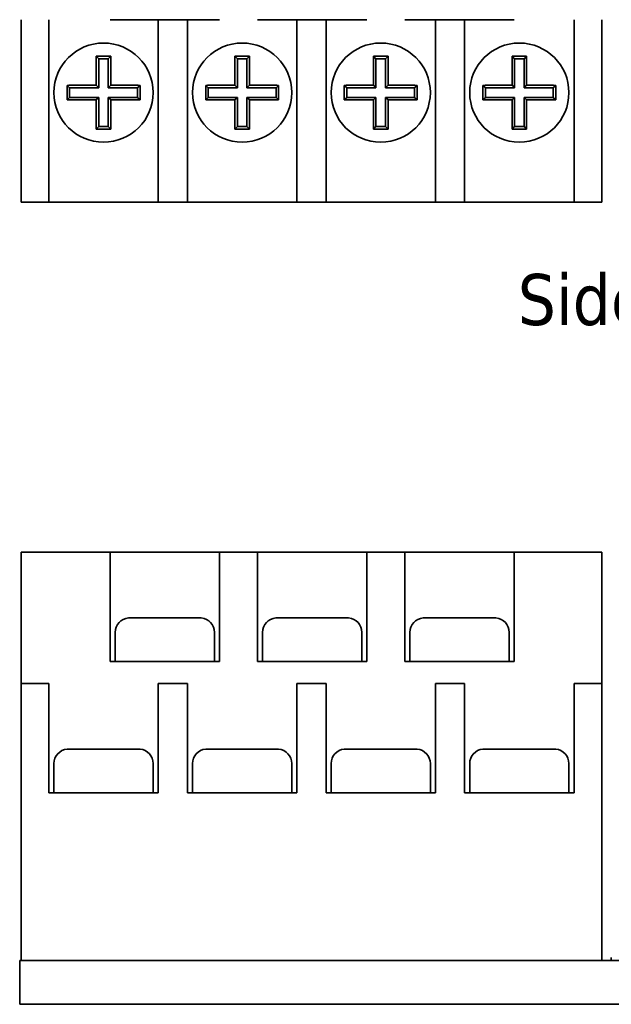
# Model space of a CAD drawing. Header units: millimetres. Extents: x 15 to 198, y 46 to 193.
# Tile 1 of 5: x 15 to 55, y 46 to 114. Entities that reach past the tile are written whole.
import ezdxf

# ---------------------------------------------------------------- set-up
doc = ezdxf.new("R2010")
doc.units = ezdxf.units.MM
doc.layers.add('Symbol (ISO)', color=7, linetype='Continuous', lineweight=25)
doc.layers.add('Visible (ISO)', color=7, linetype='Continuous', lineweight=35)
doc.styles.add('Label Text (ISO)', font='TAHOMA.TTF')

msp = doc.modelspace()

# ---------------------------------------------------------------- linework, layer by layer
at = {"layer": 'Visible (ISO)'}
for p, q in [((14.773, 113.898), (14.773, 103.398)), ((16.673, 103.398), (16.673, 113.898)), ((28.373, 113.898), (20.873, 113.898)), ((24.173, 113.898), (24.173, 103.398)), ((26.173, 103.398), (26.173, 113.898)), ((38.473, 113.898), (30.973, 113.898)), ((33.673, 113.898), (33.673, 103.398)), ((35.673, 103.398), (35.673, 113.898)), ((48.573, 113.898), (41.073, 113.898)), ((43.173, 113.898), (43.173, 103.398)), ((45.173, 103.398), (45.173, 113.898)), ((52.673, 113.898), (52.673, 103.398)), ((54.573, 103.398), (54.573, 113.898)), ((19.924, 111.397), (20.098, 111.223)), ((20.922, 111.397), (20.748, 111.223)), ((29.424, 111.397), (29.598, 111.223)), ((30.422, 111.397), (30.248, 111.223)), ((38.924, 111.397), (39.098, 111.223)), ((39.922, 111.397), (39.748, 111.223)), ((48.424, 111.397), (48.598, 111.223)), ((49.422, 111.397), (49.248, 111.223)), ((19.923, 109.398), (19.923, 111.245)), ((20.748, 111.223), (20.098, 111.223)), ((20.098, 111.223), (20.098, 109.223)), ((20.748, 109.223), (20.748, 111.223)), ((20.923, 111.245), (20.923, 109.398)), ((29.423, 109.398), (29.423, 111.245)), ((30.248, 111.223), (29.598, 111.223)), ((29.598, 111.223), (29.598, 109.223)), ((30.248, 109.223), (30.248, 111.223)), ((30.423, 111.245), (30.423, 109.398)), ((38.923, 109.398), (38.923, 111.245)), ((39.748, 111.223), (39.098, 111.223)), ((39.098, 111.223), (39.098, 109.223)), ((39.748, 109.223), (39.748, 111.223)), ((39.923, 111.245), (39.923, 109.398)), ((48.423, 109.398), (48.423, 111.245)), ((49.248, 111.223), (48.598, 111.223)), ((48.598, 111.223), (48.598, 109.223)), ((49.248, 109.223), (49.248, 111.223)), ((49.423, 111.245), (49.423, 109.398)), ((17.924, 109.397), (18.098, 109.223)), ((18.076, 109.398), (19.923, 109.398)), ((19.923, 109.398), (20.098, 109.223)), ((20.923, 109.398), (20.748, 109.223)), ((20.923, 109.398), (22.771, 109.398)), ((22.922, 109.397), (22.748, 109.223)), ((27.424, 109.397), (27.598, 109.223)), ((27.576, 109.398), (29.423, 109.398)), ((29.423, 109.398), (29.598, 109.223)), ((30.423, 109.398), (30.248, 109.223)), ((30.423, 109.398), (32.271, 109.398)), ((32.422, 109.397), (32.248, 109.223)), ((36.924, 109.397), (37.098, 109.223)), ((37.076, 109.398), (38.923, 109.398)), ((38.923, 109.398), (39.098, 109.223)), ((39.923, 109.398), (39.748, 109.223)), ((39.923, 109.398), (41.771, 109.398)), ((41.922, 109.397), (41.748, 109.223)), ((46.424, 109.397), (46.598, 109.223)), ((46.576, 109.398), (48.423, 109.398)), ((48.423, 109.398), (48.598, 109.223)), ((49.423, 109.398), (49.248, 109.223)), ((49.423, 109.398), (51.271, 109.398)), ((51.422, 109.397), (51.248, 109.223)), ((18.098, 109.223), (18.098, 108.573)), ((20.098, 109.223), (18.098, 109.223)), ((22.748, 109.223), (20.748, 109.223)), ((22.748, 108.573), (22.748, 109.223)), ((27.598, 109.223), (27.598, 108.573)), ((29.598, 109.223), (27.598, 109.223)), ((32.248, 109.223), (30.248, 109.223)), ((32.248, 108.573), (32.248, 109.223)), ((37.098, 109.223), (37.098, 108.573)), ((39.098, 109.223), (37.098, 109.223)), ((41.748, 109.223), (39.748, 109.223)), ((41.748, 108.573), (41.748, 109.223)), ((46.598, 109.223), (46.598, 108.573)), ((48.598, 109.223), (46.598, 109.223)), ((51.248, 109.223), (49.248, 109.223)), ((51.248, 108.573), (51.248, 109.223)), ((17.924, 108.399), (18.098, 108.573)), ((19.923, 108.398), (18.076, 108.398)), ((18.098, 108.573), (20.098, 108.573)), ((19.923, 108.398), (20.098, 108.573)), ((19.923, 106.55), (19.923, 108.398)), ((20.098, 108.573), (20.098, 106.573)), ((20.748, 108.573), (22.748, 108.573)), ((20.923, 108.398), (20.748, 108.573)), ((20.748, 106.573), (20.748, 108.573)), ((22.771, 108.398), (20.923, 108.398)), ((20.923, 108.398), (20.923, 106.55)), ((22.922, 108.399), (22.748, 108.573)), ((27.424, 108.399), (27.598, 108.573)), ((29.423, 108.398), (27.576, 108.398)), ((27.598, 108.573), (29.598, 108.573)), ((29.423, 108.398), (29.598, 108.573)), ((29.423, 106.55), (29.423, 108.398)), ((29.598, 108.573), (29.598, 106.573)), ((30.248, 108.573), (32.248, 108.573)), ((30.423, 108.398), (30.248, 108.573)), ((30.248, 106.573), (30.248, 108.573)), ((32.271, 108.398), (30.423, 108.398)), ((30.423, 108.398), (30.423, 106.55)), ((32.422, 108.399), (32.248, 108.573)), ((36.924, 108.399), (37.098, 108.573)), ((38.923, 108.398), (37.076, 108.398)), ((37.098, 108.573), (39.098, 108.573)), ((38.923, 108.398), (39.098, 108.573)), ((38.923, 106.55), (38.923, 108.398)), ((39.098, 108.573), (39.098, 106.573)), ((39.748, 108.573), (41.748, 108.573)), ((39.923, 108.398), (39.748, 108.573)), ((39.748, 106.573), (39.748, 108.573)), ((41.771, 108.398), (39.923, 108.398)), ((39.923, 108.398), (39.923, 106.55)), ((41.922, 108.399), (41.748, 108.573)), ((46.424, 108.399), (46.598, 108.573)), ((48.423, 108.398), (46.576, 108.398)), ((46.598, 108.573), (48.598, 108.573)), ((48.423, 108.398), (48.598, 108.573)), ((48.423, 106.55), (48.423, 108.398)), ((48.598, 108.573), (48.598, 106.573)), ((49.423, 108.398), (49.248, 108.573)), ((49.248, 106.573), (49.248, 108.573)), ((49.248, 108.573), (51.248, 108.573)), ((49.423, 108.398), (49.423, 106.55)), ((51.271, 108.398), (49.423, 108.398)), ((51.422, 108.399), (51.248, 108.573)), ((19.924, 106.399), (20.098, 106.573)), ((20.098, 106.573), (20.748, 106.573)), ((20.922, 106.399), (20.748, 106.573)), ((29.424, 106.399), (29.598, 106.573)), ((29.598, 106.573), (30.248, 106.573)), ((30.422, 106.399), (30.248, 106.573)), ((38.924, 106.399), (39.098, 106.573)), ((39.098, 106.573), (39.748, 106.573)), ((39.922, 106.399), (39.748, 106.573)), ((48.424, 106.399), (48.598, 106.573)), ((48.598, 106.573), (49.248, 106.573)), ((49.422, 106.399), (49.248, 106.573)), ((14.773, 101.398), (14.773, 103.398)), ((16.673, 103.398), (16.673, 101.398)), ((24.173, 101.398), (24.173, 103.398)), ((26.173, 103.398), (26.173, 101.398)), ((33.673, 101.398), (33.673, 103.398)), ((35.673, 103.398), (35.673, 101.398)), ((43.173, 101.398), (43.173, 103.398)), ((45.173, 103.398), (45.173, 101.398)), ((52.673, 101.398), (52.673, 103.398)), ((54.573, 103.398), (54.573, 101.398)), ((14.773, 101.398), (16.673, 101.398)), ((24.173, 101.398), (16.673, 101.398)), ((24.173, 101.398), (26.173, 101.398)), ((33.673, 101.398), (26.173, 101.398)), ((33.673, 101.398), (35.673, 101.398)), ((43.173, 101.398), (35.673, 101.398)), ((43.173, 101.398), (45.173, 101.398)), ((52.673, 101.398), (45.173, 101.398)), ((52.673, 101.398), (54.573, 101.398)), ((14.773, 75.398), (14.773, 77.398)), ((20.873, 77.398), (14.773, 77.398)), ((20.873, 77.398), (28.373, 77.398)), ((20.873, 77.398), (20.873, 75.398)), ((30.973, 77.398), (28.373, 77.398)), ((28.373, 75.398), (28.373, 77.398)), ((30.973, 77.398), (38.473, 77.398)), ((30.973, 77.398), (30.973, 75.398)), ((41.073, 77.398), (38.473, 77.398)), ((38.473, 75.398), (38.473, 77.398)), ((41.073, 77.398), (48.573, 77.398)), ((41.073, 77.398), (41.073, 75.398)), ((54.573, 77.398), (48.573, 77.398)), ((48.573, 75.398), (48.573, 77.398)), ((54.573, 77.398), (54.573, 75.398)), ((14.773, 75.398), (14.773, 68.398)), ((20.873, 69.898), (20.873, 75.398)), ((28.373, 75.398), (28.373, 69.898)), ((30.973, 69.898), (30.973, 75.398)), ((38.473, 75.398), (38.473, 69.898)), ((41.073, 69.898), (41.073, 75.398)), ((48.573, 75.398), (48.573, 69.898)), ((54.573, 68.398), (54.573, 75.398)), ((22.124, 72.887), (22.124, 72.893)), ((22.276, 72.898), (24.123, 72.898)), ((24.123, 72.898), (24.124, 72.887)), ((25.122, 72.887), (25.123, 72.898)), ((25.123, 72.898), (26.971, 72.898)), ((27.123, 72.893), (27.122, 72.887)), ((32.224, 72.887), (32.224, 72.893)), ((32.376, 72.898), (34.223, 72.898)), ((34.223, 72.898), (34.224, 72.887)), ((35.222, 72.887), (35.223, 72.898)), ((35.223, 72.898), (37.071, 72.898)), ((37.223, 72.893), (37.222, 72.887)), ((42.324, 72.887), (42.324, 72.893)), ((42.476, 72.898), (44.323, 72.898)), ((44.323, 72.898), (44.324, 72.887)), ((45.322, 72.887), (45.323, 72.898)), ((45.323, 72.898), (47.171, 72.898)), ((47.323, 72.893), (47.322, 72.887)), ((21.223, 69.898), (21.223, 71.898)), ((28.023, 69.898), (28.023, 71.898)), ((31.323, 69.898), (31.323, 71.898)), ((38.123, 69.898), (38.123, 71.898)), ((41.423, 69.898), (41.423, 71.898)), ((48.223, 69.898), (48.223, 71.898)), ((28.373, 69.898), (20.873, 69.898)), ((38.473, 69.898), (30.973, 69.898)), ((48.573, 69.898), (41.073, 69.898)), ((14.773, 66.398), (14.773, 68.398)), ((16.673, 68.398), (14.773, 68.398)), ((16.673, 68.398), (16.673, 66.398)), ((24.173, 66.398), (24.173, 68.398)), ((26.173, 68.398), (24.173, 68.398)), ((26.173, 68.398), (26.173, 66.398)), ((33.673, 66.398), (33.673, 68.398)), ((35.673, 68.398), (33.673, 68.398)), ((35.673, 68.398), (35.673, 66.398)), ((43.173, 66.398), (43.173, 68.398)), ((45.173, 68.398), (43.173, 68.398)), ((45.173, 68.398), (45.173, 66.398)), ((52.673, 66.398), (52.673, 68.398)), ((54.573, 68.398), (52.673, 68.398)), ((54.573, 68.398), (54.573, 66.398)), ((14.773, 66.398), (14.773, 49.398)), ((16.673, 60.898), (16.673, 66.398)), ((24.173, 66.398), (24.173, 60.898)), ((26.173, 60.898), (26.173, 66.398)), ((33.673, 66.398), (33.673, 60.898)), ((35.673, 60.898), (35.673, 66.398)), ((43.173, 66.398), (43.173, 60.898)), ((45.173, 60.898), (45.173, 66.398)), ((52.673, 66.398), (52.673, 60.898)), ((54.573, 49.398), (54.573, 66.398)), ((17.924, 63.887), (17.924, 63.893)), ((18.076, 63.898), (19.923, 63.898)), ((19.923, 63.898), (19.924, 63.887)), ((20.922, 63.887), (20.923, 63.898)), ((20.923, 63.898), (22.771, 63.898)), ((22.923, 63.893), (22.922, 63.887)), ((27.424, 63.887), (27.424, 63.893)), ((27.576, 63.898), (29.423, 63.898)), ((29.423, 63.898), (29.424, 63.887)), ((30.422, 63.887), (30.423, 63.898)), ((30.423, 63.898), (32.271, 63.898)), ((32.423, 63.893), (32.422, 63.887)), ((36.924, 63.887), (36.924, 63.893)), ((37.076, 63.898), (38.923, 63.898)), ((38.923, 63.898), (38.924, 63.887)), ((39.922, 63.887), (39.923, 63.898)), ((39.923, 63.898), (41.771, 63.898)), ((41.923, 63.893), (41.922, 63.887)), ((46.424, 63.887), (46.424, 63.893)), ((46.576, 63.898), (48.423, 63.898)), ((48.423, 63.898), (48.424, 63.887)), ((49.422, 63.887), (49.423, 63.898)), ((49.423, 63.898), (51.271, 63.898)), ((51.423, 63.893), (51.422, 63.887)), ((17.023, 60.898), (17.023, 62.898)), ((23.823, 60.898), (23.823, 62.898)), ((26.523, 60.898), (26.523, 62.898)), ((33.323, 60.898), (33.323, 62.898)), ((36.023, 60.898), (36.023, 62.898)), ((42.823, 60.898), (42.823, 62.898)), ((45.523, 60.898), (45.523, 62.898)), ((52.323, 60.898), (52.323, 62.898)), ((24.173, 60.898), (16.673, 60.898)), ((33.673, 60.898), (26.173, 60.898)), ((43.173, 60.898), (35.673, 60.898)), ((52.673, 60.898), (45.173, 60.898)), ((14.773, 49.398), (14.673, 49.398)), ((14.673, 49.398), (14.673, 46.398)), ((14.773, 49.398), (54.573, 49.398)), ((62.773, 49.398), (54.573, 49.398)), ((55.229, 49.398), (55.229, 49.598)), ((14.673, 46.398), (102.673, 46.398))]:
    msp.add_line(p, q, dxfattribs=at)
at = {"layer": 'Visible (ISO)', "flags": 128}
for points in [[(19.924, 111.397), (19.967, 111.397), (20.01, 111.397), (20.052, 111.397), (20.094, 111.397), (20.136, 111.397), (20.178, 111.397), (20.22, 111.397), (20.261, 111.397), (20.302, 111.397), (20.343, 111.397), (20.383, 111.397), (20.423, 111.397), (20.464, 111.397), (20.504, 111.397), (20.545, 111.397), (20.586, 111.397), (20.627, 111.397), (20.668, 111.397), (20.71, 111.397), (20.752, 111.397), (20.794, 111.397), (20.837, 111.397), (20.879, 111.397), (20.922, 111.397)], [(29.424, 111.397), (29.467, 111.397), (29.51, 111.397), (29.552, 111.397), (29.594, 111.397), (29.636, 111.397), (29.678, 111.397), (29.72, 111.397), (29.761, 111.397), (29.802, 111.397), (29.843, 111.397), (29.883, 111.397), (29.923, 111.397), (29.964, 111.397), (30.004, 111.397), (30.045, 111.397), (30.086, 111.397), (30.127, 111.397), (30.168, 111.397), (30.21, 111.397), (30.252, 111.397), (30.294, 111.397), (30.337, 111.397), (30.379, 111.397), (30.422, 111.397)], [(38.924, 111.397), (38.967, 111.397), (39.01, 111.397), (39.052, 111.397), (39.094, 111.397), (39.136, 111.397), (39.178, 111.397), (39.22, 111.397), (39.261, 111.397), (39.302, 111.397), (39.343, 111.397), (39.383, 111.397), (39.423, 111.397), (39.464, 111.397), (39.504, 111.397), (39.545, 111.397), (39.586, 111.397), (39.627, 111.397), (39.668, 111.397), (39.71, 111.397), (39.752, 111.397), (39.794, 111.397), (39.837, 111.397), (39.879, 111.397), (39.922, 111.397)], [(48.424, 111.397), (48.467, 111.397), (48.51, 111.397), (48.552, 111.397), (48.594, 111.397), (48.636, 111.397), (48.678, 111.397), (48.72, 111.397), (48.761, 111.397), (48.802, 111.397), (48.843, 111.397), (48.883, 111.397), (48.923, 111.397), (48.964, 111.397), (49.004, 111.397), (49.045, 111.397), (49.086, 111.397), (49.127, 111.397), (49.168, 111.397), (49.21, 111.397), (49.252, 111.397), (49.294, 111.397), (49.337, 111.397), (49.379, 111.397), (49.422, 111.397)], [(17.924, 108.399), (17.924, 108.441), (17.924, 108.484), (17.924, 108.527), (17.924, 108.569), (17.924, 108.611), (17.924, 108.653), (17.924, 108.694), (17.924, 108.736), (17.924, 108.777), (17.924, 108.817), (17.924, 108.858), (17.924, 108.898), (17.924, 108.938), (17.924, 108.979), (17.924, 109.019), (17.924, 109.06), (17.924, 109.102), (17.924, 109.143), (17.924, 109.185), (17.924, 109.227), (17.924, 109.269), (17.924, 109.311), (17.924, 109.354), (17.924, 109.397)], [(22.922, 109.397), (22.922, 109.354), (22.922, 109.311), (22.922, 109.269), (22.923, 109.227), (22.923, 109.184), (22.923, 109.143), (22.923, 109.101), (22.923, 109.06), (22.923, 109.019), (22.923, 108.978), (22.923, 108.938), (22.923, 108.897), (22.923, 108.857), (22.923, 108.817), (22.923, 108.776), (22.923, 108.735), (22.923, 108.694), (22.923, 108.652), (22.923, 108.611), (22.923, 108.569), (22.922, 108.527), (22.922, 108.484), (22.922, 108.441), (22.922, 108.399)], [(27.424, 108.399), (27.424, 108.441), (27.424, 108.484), (27.424, 108.527), (27.424, 108.569), (27.424, 108.611), (27.424, 108.653), (27.424, 108.694), (27.424, 108.736), (27.424, 108.777), (27.424, 108.817), (27.424, 108.858), (27.424, 108.898), (27.424, 108.938), (27.424, 108.979), (27.424, 109.019), (27.424, 109.06), (27.424, 109.102), (27.424, 109.143), (27.424, 109.185), (27.424, 109.227), (27.424, 109.269), (27.424, 109.311), (27.424, 109.354), (27.424, 109.397)], [(32.422, 109.397), (32.422, 109.354), (32.422, 109.311), (32.422, 109.269), (32.423, 109.227), (32.423, 109.184), (32.423, 109.143), (32.423, 109.101), (32.423, 109.06), (32.423, 109.019), (32.423, 108.978), (32.423, 108.938), (32.423, 108.897), (32.423, 108.857), (32.423, 108.817), (32.423, 108.776), (32.423, 108.735), (32.423, 108.694), (32.423, 108.652), (32.423, 108.611), (32.423, 108.569), (32.422, 108.527), (32.422, 108.484), (32.422, 108.441), (32.422, 108.399)], [(36.924, 108.399), (36.924, 108.441), (36.924, 108.484), (36.924, 108.527), (36.924, 108.569), (36.924, 108.611), (36.924, 108.653), (36.924, 108.694), (36.924, 108.736), (36.924, 108.777), (36.924, 108.817), (36.924, 108.858), (36.924, 108.898), (36.924, 108.938), (36.924, 108.979), (36.924, 109.019), (36.924, 109.06), (36.924, 109.102), (36.924, 109.143), (36.924, 109.185), (36.924, 109.227), (36.924, 109.269), (36.924, 109.311), (36.924, 109.354), (36.924, 109.397)], [(41.922, 109.397), (41.922, 109.354), (41.922, 109.311), (41.922, 109.269), (41.923, 109.227), (41.923, 109.184), (41.923, 109.143), (41.923, 109.101), (41.923, 109.06), (41.923, 109.019), (41.923, 108.978), (41.923, 108.938), (41.923, 108.897), (41.923, 108.857), (41.923, 108.817), (41.923, 108.776), (41.923, 108.735), (41.923, 108.694), (41.923, 108.652), (41.923, 108.611), (41.923, 108.569), (41.922, 108.527), (41.922, 108.484), (41.922, 108.441), (41.922, 108.399)], [(46.424, 108.399), (46.424, 108.441), (46.424, 108.484), (46.424, 108.527), (46.424, 108.569), (46.424, 108.611), (46.424, 108.653), (46.424, 108.694), (46.424, 108.736), (46.424, 108.777), (46.424, 108.817), (46.424, 108.858), (46.424, 108.898), (46.424, 108.938), (46.424, 108.979), (46.424, 109.019), (46.424, 109.06), (46.424, 109.102), (46.424, 109.143), (46.424, 109.185), (46.424, 109.227), (46.424, 109.269), (46.424, 109.311), (46.424, 109.354), (46.424, 109.397)], [(51.422, 109.397), (51.422, 109.354), (51.422, 109.311), (51.422, 109.269), (51.423, 109.227), (51.423, 109.184), (51.423, 109.143), (51.423, 109.101), (51.423, 109.06), (51.423, 109.019), (51.423, 108.978), (51.423, 108.938), (51.423, 108.897), (51.423, 108.857), (51.423, 108.817), (51.423, 108.776), (51.423, 108.735), (51.423, 108.694), (51.423, 108.652), (51.423, 108.611), (51.423, 108.569), (51.422, 108.527), (51.422, 108.484), (51.422, 108.441), (51.422, 108.399)], [(20.922, 106.399), (20.879, 106.399), (20.837, 106.398), (20.794, 106.398), (20.752, 106.398), (20.71, 106.398), (20.668, 106.398), (20.627, 106.398), (20.585, 106.398), (20.544, 106.398), (20.504, 106.398), (20.463, 106.398), (20.423, 106.398), (20.383, 106.398), (20.342, 106.398), (20.301, 106.398), (20.26, 106.398), (20.219, 106.398), (20.178, 106.398), (20.136, 106.398), (20.094, 106.398), (20.052, 106.398), (20.01, 106.398), (19.967, 106.399), (19.924, 106.399)], [(30.422, 106.399), (30.379, 106.399), (30.337, 106.398), (30.294, 106.398), (30.252, 106.398), (30.21, 106.398), (30.168, 106.398), (30.127, 106.398), (30.085, 106.398), (30.044, 106.398), (30.004, 106.398), (29.963, 106.398), (29.923, 106.398), (29.883, 106.398), (29.842, 106.398), (29.801, 106.398), (29.76, 106.398), (29.719, 106.398), (29.678, 106.398), (29.636, 106.398), (29.594, 106.398), (29.552, 106.398), (29.51, 106.398), (29.467, 106.399), (29.424, 106.399)], [(39.922, 106.399), (39.879, 106.399), (39.837, 106.398), (39.794, 106.398), (39.752, 106.398), (39.71, 106.398), (39.668, 106.398), (39.627, 106.398), (39.585, 106.398), (39.544, 106.398), (39.504, 106.398), (39.463, 106.398), (39.423, 106.398), (39.383, 106.398), (39.342, 106.398), (39.301, 106.398), (39.26, 106.398), (39.219, 106.398), (39.178, 106.398), (39.136, 106.398), (39.094, 106.398), (39.052, 106.398), (39.01, 106.398), (38.967, 106.399), (38.924, 106.399)], [(49.422, 106.399), (49.379, 106.399), (49.337, 106.398), (49.294, 106.398), (49.252, 106.398), (49.21, 106.398), (49.168, 106.398), (49.127, 106.398), (49.085, 106.398), (49.044, 106.398), (49.004, 106.398), (48.963, 106.398), (48.923, 106.398), (48.883, 106.398), (48.842, 106.398), (48.801, 106.398), (48.76, 106.398), (48.719, 106.398), (48.678, 106.398), (48.636, 106.398), (48.594, 106.398), (48.552, 106.398), (48.51, 106.398), (48.467, 106.399), (48.424, 106.399)], [(25.122, 72.887), (25.079, 72.888), (25.037, 72.889), (24.994, 72.89), (24.952, 72.89), (24.91, 72.891), (24.868, 72.891), (24.827, 72.892), (24.785, 72.892), (24.744, 72.892), (24.704, 72.893), (24.663, 72.893), (24.623, 72.893), (24.583, 72.893), (24.542, 72.893), (24.501, 72.892), (24.46, 72.892), (24.419, 72.892), (24.378, 72.891), (24.336, 72.891), (24.294, 72.89), (24.252, 72.89), (24.21, 72.889), (24.167, 72.888), (24.124, 72.887)], [(35.222, 72.887), (35.179, 72.888), (35.137, 72.889), (35.094, 72.89), (35.052, 72.89), (35.01, 72.891), (34.968, 72.891), (34.927, 72.892), (34.885, 72.892), (34.844, 72.892), (34.804, 72.893), (34.763, 72.893), (34.723, 72.893), (34.683, 72.893), (34.642, 72.893), (34.601, 72.892), (34.56, 72.892), (34.519, 72.892), (34.478, 72.891), (34.436, 72.891), (34.394, 72.89), (34.352, 72.89), (34.31, 72.889), (34.267, 72.888), (34.224, 72.887)], [(45.322, 72.887), (45.279, 72.888), (45.237, 72.889), (45.194, 72.89), (45.152, 72.89), (45.11, 72.891), (45.068, 72.891), (45.027, 72.892), (44.985, 72.892), (44.944, 72.892), (44.904, 72.893), (44.863, 72.893), (44.823, 72.893), (44.783, 72.893), (44.742, 72.893), (44.701, 72.892), (44.66, 72.892), (44.619, 72.892), (44.578, 72.891), (44.536, 72.891), (44.494, 72.89), (44.452, 72.89), (44.41, 72.889), (44.367, 72.888), (44.324, 72.887)], [(20.922, 63.887), (20.879, 63.888), (20.837, 63.889), (20.794, 63.89), (20.752, 63.89), (20.71, 63.891), (20.668, 63.891), (20.627, 63.892), (20.585, 63.892), (20.544, 63.892), (20.504, 63.893), (20.463, 63.893), (20.423, 63.893), (20.383, 63.893), (20.342, 63.893), (20.301, 63.892), (20.26, 63.892), (20.219, 63.892), (20.178, 63.891), (20.136, 63.891), (20.094, 63.89), (20.052, 63.89), (20.01, 63.889), (19.967, 63.888), (19.924, 63.887)], [(30.422, 63.887), (30.379, 63.888), (30.337, 63.889), (30.294, 63.89), (30.252, 63.89), (30.21, 63.891), (30.168, 63.891), (30.127, 63.892), (30.085, 63.892), (30.044, 63.892), (30.004, 63.893), (29.963, 63.893), (29.923, 63.893), (29.883, 63.893), (29.842, 63.893), (29.801, 63.892), (29.76, 63.892), (29.719, 63.892), (29.678, 63.891), (29.636, 63.891), (29.594, 63.89), (29.552, 63.89), (29.51, 63.889), (29.467, 63.888), (29.424, 63.887)], [(39.922, 63.887), (39.879, 63.888), (39.837, 63.889), (39.794, 63.89), (39.752, 63.89), (39.71, 63.891), (39.668, 63.891), (39.627, 63.892), (39.585, 63.892), (39.544, 63.892), (39.504, 63.893), (39.463, 63.893), (39.423, 63.893), (39.383, 63.893), (39.342, 63.893), (39.301, 63.892), (39.26, 63.892), (39.219, 63.892), (39.178, 63.891), (39.136, 63.891), (39.094, 63.89), (39.052, 63.89), (39.01, 63.889), (38.967, 63.888), (38.924, 63.887)], [(49.422, 63.887), (49.379, 63.888), (49.337, 63.889), (49.294, 63.89), (49.252, 63.89), (49.21, 63.891), (49.168, 63.891), (49.127, 63.892), (49.085, 63.892), (49.044, 63.892), (49.004, 63.893), (48.963, 63.893), (48.923, 63.893), (48.883, 63.893), (48.842, 63.893), (48.801, 63.892), (48.76, 63.892), (48.719, 63.892), (48.678, 63.891), (48.636, 63.891), (48.594, 63.89), (48.552, 63.89), (48.51, 63.889), (48.467, 63.888), (48.424, 63.887)]]:
    msp.add_lwpolyline(points, dxfattribs=at)
at = {"layer": 'Visible (ISO)'}
for centre in [(20.423, 108.898), (29.923, 108.898), (39.423, 108.898), (48.923, 108.898)]:
    msp.add_circle(centre, 3.4, dxfattribs=at)
for centre, start, end in [((22.223, 71.898), 95.71414, 180), ((27.023, 71.898), 0, 84.28586), ((32.323, 71.898), 95.71414, 180), ((37.123, 71.898), 0, 84.28586), ((42.423, 71.898), 95.71414, 180), ((47.223, 71.898), 0, 84.28586), ((18.023, 62.898), 95.71414, 180), ((22.823, 62.898), 0, 84.28586), ((27.523, 62.898), 95.71414, 180), ((32.323, 62.898), 0, 84.28586), ((37.023, 62.898), 95.71414, 180), ((41.823, 62.898), 0, 84.28586), ((46.523, 62.898), 95.71414, 180), ((51.323, 62.898), 0, 84.28586)]:
    msp.add_arc(centre, 1, start, end, dxfattribs=at)
for centre, major_axis, ratio, start_param, end_param in [((20.014, 111.245), (0, 1.041), 0.087156, 1.424558, 1.570809), ((20.832, 111.245), (0, -1.041), 0.087156, 1.570783, 1.717034), ((29.514, 111.245), (0, 1.041), 0.087156, 1.424558, 1.570809), ((30.332, 111.245), (0, -1.041), 0.087156, 1.570783, 1.717034), ((39.014, 111.245), (0, 1.041), 0.087156, 1.424558, 1.570809), ((39.832, 111.245), (0, -1.041), 0.087156, 1.570783, 1.717034), ((48.514, 111.245), (0, 1.041), 0.087156, 1.424558, 1.570809), ((49.332, 111.245), (0, -1.041), 0.087156, 1.570783, 1.717034), ((18.076, 109.307), (1.041, 0), 0.087156, 1.570783, 1.717034), ((22.771, 109.307), (1.041, 0), 0.087156, 1.424558, 1.570809), ((27.576, 109.307), (1.041, 0), 0.087156, 1.570783, 1.717034), ((32.271, 109.307), (1.041, 0), 0.087156, 1.424558, 1.570809), ((37.076, 109.307), (1.041, 0), 0.087156, 1.570783, 1.717034), ((41.771, 109.307), (1.041, 0), 0.087156, 1.424558, 1.570809), ((46.576, 109.307), (1.041, 0), 0.087156, 1.570783, 1.717034), ((51.271, 109.307), (1.041, 0), 0.087156, 1.424558, 1.570809), ((18.076, 108.488), (-1.041, 0), 0.087156, 1.424558, 1.570809), ((22.771, 108.488), (-1.041, 0), 0.087156, 1.570783, 1.717034), ((27.576, 108.488), (-1.041, 0), 0.087156, 1.424558, 1.570809), ((32.271, 108.488), (-1.041, 0), 0.087156, 1.570783, 1.717034), ((37.076, 108.488), (-1.041, 0), 0.087156, 1.424558, 1.570809), ((41.771, 108.488), (-1.041, 0), 0.087156, 1.570783, 1.717034), ((46.576, 108.488), (-1.041, 0), 0.087156, 1.424558, 1.570809), ((51.271, 108.488), (-1.041, 0), 0.087156, 1.570783, 1.717034), ((20.014, 106.55), (0, 1.041), 0.087156, 1.570783, 1.717034), ((20.832, 106.55), (0, -1.041), 0.087156, 1.424558, 1.570809), ((29.514, 106.55), (0, 1.041), 0.087156, 1.570783, 1.717034), ((30.332, 106.55), (0, -1.041), 0.087156, 1.424558, 1.570809), ((39.014, 106.55), (0, 1.041), 0.087156, 1.570783, 1.717034), ((39.832, 106.55), (0, -1.041), 0.087156, 1.424558, 1.570809), ((48.514, 106.55), (0, 1.041), 0.087156, 1.570783, 1.717034), ((49.332, 106.55), (0, -1.041), 0.087156, 1.424558, 1.570809), ((22.276, 71.861), (-1.041, 0), 0.996195, 4.712376, 4.858627), ((26.971, 71.861), (-1.041, 0), 0.996195, 4.566151, 4.712402), ((32.376, 71.861), (-1.041, 0), 0.996195, 4.712376, 4.858627), ((37.071, 71.861), (-1.041, 0), 0.996195, 4.566151, 4.712402), ((42.476, 71.861), (-1.041, 0), 0.996195, 4.712376, 4.858627), ((47.171, 71.861), (-1.041, 0), 0.996195, 4.566151, 4.712402), ((18.076, 62.861), (-1.041, 0), 0.996195, 4.712376, 4.858627), ((22.771, 62.861), (-1.041, 0), 0.996195, 4.566151, 4.712402), ((27.576, 62.861), (-1.041, 0), 0.996195, 4.712376, 4.858627), ((32.271, 62.861), (-1.041, 0), 0.996195, 4.566151, 4.712402), ((37.076, 62.861), (-1.041, 0), 0.996195, 4.712376, 4.858627), ((41.771, 62.861), (-1.041, 0), 0.996195, 4.566151, 4.712402), ((46.576, 62.861), (-1.041, 0), 0.996195, 4.712376, 4.858627), ((51.271, 62.861), (-1.041, 0), 0.996195, 4.566151, 4.712402)]:
    msp.add_ellipse(centre, major_axis=major_axis, ratio=ratio, start_param=start_param, end_param=end_param, dxfattribs=at)

# ---------------------------------------------------------------- texts
at = {"layer": 'Symbol (ISO)', "insert": (48.813, 92.898), "char_height": 3.5, "attachment_point": 7, "style": 'Label Text (ISO)'}
msp.add_mtext('Side view', dxfattribs=at)

doc.saveas('drawing.dxf')
